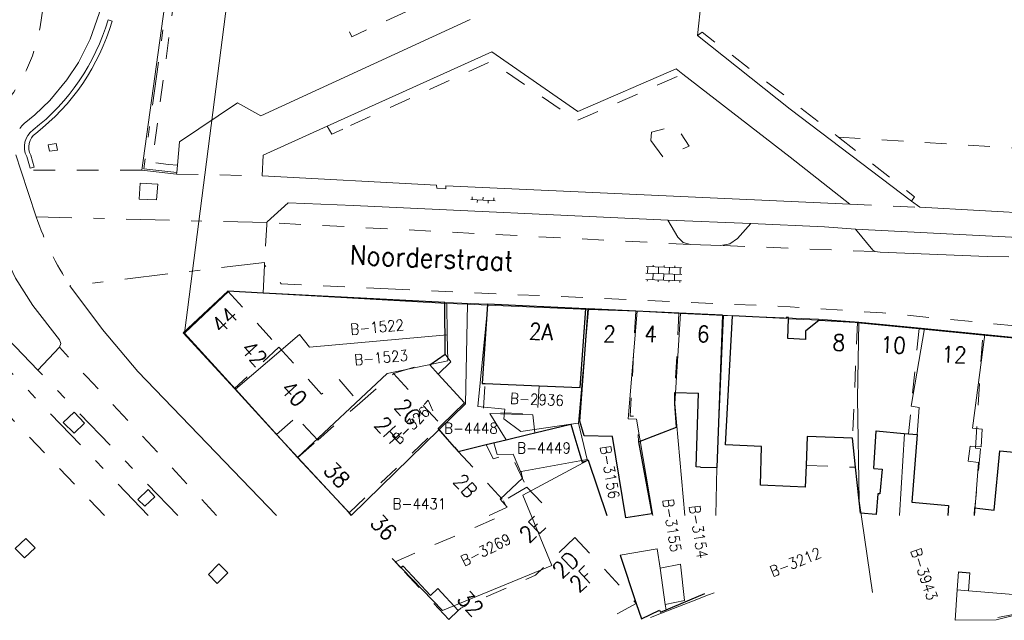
# Model space of a CAD drawing. Header units: metres. Extents: x 132072 to 132715, y 517419 to 517799.
# Tile 16 of 33: x 132429 to 132520, y 517419 to 517474. Entities that reach past the tile are written whole.
import ezdxf
from ezdxf.enums import TextEntityAlignment as Align
from ezdxf.lldxf.tags import DXFTag

# ---------------------------------------------------------------- set-up
doc = ezdxf.new("R2010")
doc.units = ezdxf.units.M
doc.linetypes.add('NLCS-HIDDEN', pattern=[4, 2, -2])
doc.linetypes.add('XX-HART', pattern=[13, 4, -2, 1, -2, 4])
for name, color, linetype, lineweight in [('GBKN HEK', 252, 'XX-HART', 13), ('GBKN HOOFDGEBOUW', 250, 'CONTINUOUS', 25), ('GBKN HOOFDGEBOUW OVERBOUWD', 250, 'CONTINUOUS', 25), ('GBKN HUISNUMMER', 252, 'CONTINUOUS', 13), ('GBKN HUISNUMMER 1E VERD', 252, 'CONTINUOUS', 13), ('GBKN HUISNUMMER 1E VERD GEEN BGT', 252, 'CONTINUOUS', 13), ('GBKN HUISNUMMER 2E VERD GEEN BGT', 252, 'CONTINUOUS', 13), ('GBKN HUISNUMMER BEGANE GROND GEEN BGT', 252, 'CONTINUOUS', 13), ('GBKN KANT FUNCTIEVERSCHIL WEG', 252, 'NLCS-HIDDEN', 13), ('GBKN KANT GESLOTEN VERHARDING EIGEN TERREIN', 252, 'CONTINUOUS', 13), ('GBKN KANT OPEN VERHARDING', 252, 'CONTINUOUS', 13), ('GBKN KANT OPEN VERHARDING WEG', 252, 'NLCS-HIDDEN', 13), ('GBKN KANT WEGVAK FUNCTIEVERSCHIL', 252, 'NLCS-HIDDEN', 13), ('GBKN KANT WEGVAK HULPLIJN', 252, 'XX-HART', 13), ('GBKN KANT WEGVAK OPEN VERHARDING', 252, 'CONTINUOUS', 13), ('GBKN KUNSTWERK DROOG', 252, 'CONTINUOUS', 13), ('GBKN LUIFEL', 252, 'NLCS-HIDDEN', 13), ('GBKN OVERBOUW', 252, 'NLCS-HIDDEN', 13), ('GBKN SCHUUR', 252, 'CONTINUOUS', 13), ('GBKN STRAATNAAM', 252, 'CONTINUOUS', 13), ('GBKN TUSSENMUUR', 252, 'NLCS-HIDDEN', 13), ('GBKN VERHARDINGSSYMBOOL', 252, 'CONTINUOUS', 13), ('GBKN VLAKAFSLUITING BEHEER GROEN', 252, 'NLCS-HIDDEN', 13), ('GBKN VLAKAFSLUITING BEHEER WEGEN', 252, 'NLCS-HIDDEN', 13), ('KADASTER PERCEELNUMMER', 252, 'CONTINUOUS', 13), ('KADASTER PERCEELSGRENS', 252, 'KG-KADASTRAAL', 13), ('WOZ TUSSENMUUR VERDIEPING0', 252, 'NLCS-HIDDEN', 13), ('WOZ TUSSENMUUR VERDIEPING1', 252, 'NLCS-HIDDEN', 13), ('WOZ TUSSENMUUR VERDIEPING12', 252, 'NLCS-HIDDEN', 13), ('WOZ TUSSENMUUR VERDIEPING2', 252, 'NLCS-HIDDEN', 13), ('X-XX-AL-REFERENTIE-G', 7, 'CONTINUOUS', 18)]:
    doc.layers.add(name, color=color, linetype=linetype, lineweight=lineweight)
doc.styles.add('Style-STANDARD', font='STANDARD.shx')
tags = doc.linetypes.add('KG-KADASTRAAL', pattern='A,5.5,-2,["K",Standard,S=1.8,R=0,X=0,Y=-0.9],-2,5.5,-2,[5,NLCS.SHX,S=0.75,R=0,X=0,Y=0],-2', length=19).pattern_tags.tags
tags[6] = DXFTag(74, 10)

# ---------------------------------------------------------------- blocks, each defined once
blk = doc.blocks.new('OV4')
at = {"layer": 'GBKN VERHARDINGSSYMBOOL'}
for p, q in [((0, 0.012), (0.066, 0.012)), ((0, 0), (0.066, 0)), ((0.003, 0.012), (0.003, 0)), ((0.013, 0.015), (0.013, 0.012)), ((0.013, 0), (0.013, -0.012)), ((0.023, 0.012), (0.023, 0)), ((0.033, 0.015), (0.033, 0.012)), ((0.033, 0), (0.033, -0.012)), ((0.043, 0.012), (0.043, 0)), ((0.053, 0.015), (0.053, 0.012)), ((0.053, 0), (0.053, -0.012)), ((0.063, 0.012), (0.063, 0)), ((0, -0.012), (0.066, -0.012)), ((0.003, -0.012), (0.003, -0.015)), ((0.023, -0.012), (0.023, -0.015)), ((0.043, -0.012), (0.043, -0.015)), ((0.063, -0.012), (0.063, -0.015))]:
    blk.add_line(p, q, dxfattribs=at)
blk = doc.blocks.new('OV6')
at = {"layer": 'GBKN VERHARDINGSSYMBOOL'}
for p, q in [((0, 0), (0.045, 0)), ((0.0025, 0), (0.0025, 0.005)), ((0.0225, 0), (0.0225, 0.005)), ((0.0325, 0), (0.0325, -0.005)), ((0.0425, 0), (0.0425, 0.005)), ((0.0125, 0), (0.0125, -0.005))]:
    blk.add_line(p, q, dxfattribs=at)
blk = doc.blocks.new('Ondergrond_20161213')
at = {"layer": 'GBKN HEK', "flags": 128}
for points in [[(132443.374, 517460.32), (132440.325, 517460.659), (132443.712, 517485.196)], [(132440.723, 517428.676), (132413.616, 517456.935), (132410.507, 517457.367)], [(132430.546, 517442.071), (132417.466, 517455.638), (132420.791, 517455.211)], [(132443.459, 517428.676), (132430.546, 517442.071)]]:
    blk.add_lwpolyline(points, dxfattribs=at)
at = {"layer": 'GBKN HOOFDGEBOUW', "flags": 128}
for points in [[(132448.101, 517449.356), (132443.954, 517445.521)], [(132451.35, 517449.19), (132448.101, 517449.356)], [(132468.126, 517448.331), (132451.35, 517449.19)], [(132468.142, 517443.537), (132468.126, 517448.331)], [(132472.04, 517448.148), (132471.574, 517440.842), (132471.827, 517440.831)], [(132481.143, 517447.747), (132472.04, 517448.148)], [(132476.825, 517440.624), (132480.612, 517440.467), (132481.143, 517447.747)], [(132485.995, 517435.463), (132487.218, 517428.818), (132484.809, 517428.434), (132483.582, 517435.949), (132480.984, 517436.016), (132480.568, 517437.366), (132481.351, 517447.738)], [(132485.733, 517447.521), (132481.351, 517447.738)], [(132489.72, 517447.329), (132485.733, 517447.521)], [(132493.75, 517447.153), (132489.72, 517447.329)], [(132493.75, 517447.153), (132493.226, 517433.103)], [(132500, 517431.332), (132497.24, 517431.446), (132497.347, 517435.024), (132494.022, 517435.183), (132494.683, 517447.075)], [(132499.836, 517446.925), (132499.614, 517446.937), (132499.618, 517446.826), (132494.683, 517447.075)], [(132502.676, 517446.677), (132501.397, 517445.665), (132501.393, 517444.891), (132499.77, 517444.99), (132499.83, 517446.816)], [(132499.83, 517446.816), (132499.836, 517446.925)], [(132502.676, 517446.677), (132505.987, 517446.5)], [(132505.987, 517446.5), (132506.206, 517446.478)], [(132506.206, 517446.478), (132511.895, 517445.909)], [(132511.895, 517445.909), (132517.762, 517445.322)], [(132448.7, 517440.372), (132443.954, 517445.521)], [(132517.762, 517445.322), (132523.559, 517444.768)], [(132466.72, 517442.562), (132468.142, 517443.537)], [(132466.72, 517442.562), (132467.515, 517441.695)], [(132467.515, 517441.695), (132469.923, 517439.067)], [(132452.594, 517436.146), (132448.7, 517440.372)], [(132471.827, 517440.831), (132476.825, 517440.624)], [(132489.492, 517436.817), (132489.352, 517439.001), (132489.358, 517440.008)], [(132489.358, 517440.008), (132491.534, 517439.96)], [(132491.724, 517433.132), (132491.324, 517433.151), (132491.534, 517439.96)], [(132467.801, 517436.992), (132469.923, 517439.067)], [(132467.502, 517436.699), (132467.801, 517436.992)], [(132469.004, 517434.979), (132467.502, 517436.699)], [(132476.435, 517436.288), (132479.751, 517437.087), (132480.123, 517435.839)], [(132485.995, 517435.463), (132489.492, 517436.817)], [(132454.551, 517434.023), (132452.594, 517436.146)], [(132471.947, 517435.206), (132473.786, 517435.649)], [(132473.786, 517435.649), (132475.893, 517436.157)], [(132475.893, 517436.157), (132476.435, 517436.288)], [(132480.123, 517435.839), (132480.495, 517434.592)], [(132501.566, 517435.937), (132501.463, 517433.272)], [(132505.743, 517435.786), (132501.566, 517435.937)], [(132506.029, 517433.108), (132505.743, 517435.786)], [(132507.711, 517433.002), (132507.92, 517436.47), (132510.495, 517436.235)], [(132510.495, 517436.235), (132510.917, 517436.197)], [(132510.917, 517436.197), (132511.728, 517436.123), (132511.22, 517429.904), (132514.612, 517429.589), (132514.539, 517428.676)], [(132469.004, 517434.979), (132469.352, 517434.581)], [(132469.352, 517434.581), (132471.947, 517435.206)], [(132459.295, 517428.909), (132459.29, 517428.914), (132454.551, 517434.023)], [(132480.495, 517434.592), (132480.792, 517433.596)], [(132480.792, 517433.596), (132481.356, 517433.763), (132483.062, 517428.676)], [(132517.486, 517429.316), (132518.836, 517429.151), (132519.346, 517434.641)], [(132519.346, 517434.641), (132522.315, 517434.342)], [(132491.724, 517433.132), (132493.226, 517433.103)], [(132501.463, 517433.272), (132501.386, 517431.275), (132500, 517431.332)], [(132508.078, 517430.671), (132507.945, 517428.764), (132506.481, 517428.866), (132506.029, 517433.108)], [(132507.711, 517433.002), (132508.473, 517432.935)], [(132508.473, 517432.935), (132508.273, 517430.654)], [(132508.273, 517430.654), (132508.078, 517430.671)], [(132516.997, 517428.676), (132517.051, 517429.369)], [(132517.051, 517429.369), (132517.486, 517429.316)], [(132459.513, 517428.676), (132459.295, 517428.909)], [(132484.294, 517425.001), (132485.791, 517420.538)], [(132464.043, 517423.844), (132463.52, 517424.397), (132463.519, 517424.398)], [(132515.52, 517423.47), (132516.579, 517423.364)], [(132488.535, 517419.957), (132492.103, 517421.467)], [(132485.791, 517420.538), (132486.263, 517419.129)], [(132486.263, 517419.129), (132487.939, 517419.922)], [(132487.939, 517419.922), (132488.014, 517419.737)], [(132488.014, 517419.737), (132488.535, 517419.957)]]:
    blk.add_lwpolyline(points, dxfattribs=at)
at = {"layer": 'GBKN HOOFDGEBOUW OVERBOUWD', "flags": 128}
blk.add_lwpolyline([(132469.354, 517419.905), (132467.473, 517421.929), (132466.807, 517421.269), (132464.279, 517423.997), (132464.043, 517423.844)], dxfattribs=at)
at = {"layer": 'GBKN KANT FUNCTIEVERSCHIL WEG', "flags": 128}
for points in [[(132416.638, 517461.324), (132418.851, 517461.611), (132420.098, 517461.913), (132421.31, 517462.332), (132422.687, 517462.959), (132423.998, 517463.714), (132425.238, 517464.579), (132427.11, 517466.214), (132428.335, 517467.727), (132429.493, 517469.788), (132430.042, 517471.067), (132430.475, 517472.391), (132430.769, 517473.752), (132431.458, 517478.648)], [(132436.709, 517428.676), (132408.34, 517458.23)], [(132451.68, 517455.515), (132451.695, 517455.686)], [(132451.68, 517455.515), (132451.478, 517452.018)]]:
    blk.add_lwpolyline(points, dxfattribs=at)
at = {"layer": 'GBKN KANT GESLOTEN VERHARDING EIGEN TERREIN', "flags": 128}
for points in [[(132439.9, 517457.865), (132439.993, 517459.316), (132441.621, 517459.225), (132441.514, 517457.786), (132439.9, 517457.865)], [(132430.546, 517442.071), (132432.551, 517444.209)], [(132432.886, 517437.244), (132433.887, 517438.194), (132434.851, 517437.194), (132433.913, 517436.257), (132432.886, 517437.244)], [(132439.772, 517430.13), (132440.43, 517429.514), (132441.357, 517430.388), (132440.748, 517431.068), (132439.772, 517430.13)], [(132428.471, 517425.609), (132429.321, 517424.744), (132430.309, 517425.67), (132429.448, 517426.534), (132428.471, 517425.609)], [(132446.316, 517423.213), (132447.103, 517422.385), (132448.078, 517423.36), (132447.255, 517424.188), (132446.316, 517423.213)]]:
    blk.add_lwpolyline(points, dxfattribs=at)
at = {"layer": 'GBKN KANT OPEN VERHARDING', "flags": 128}
for points in [[(132440.155, 517460.527), (132443.584, 517485.37)], [(132492.448, 517482.398), (132491.444, 517472.97)], [(132470.444, 517474.435), (132451.144, 517465.54), (132448.983, 517466.736), (132443.631, 517463.153), (132443.435, 517460.992)], [(132491.444, 517472.97), (132500, 517466.16), (132511.199, 517457.678)], [(132457.267, 517464.593), (132472.462, 517471.45), (132480.402, 517465.939), (132489.458, 517469.869), (132490.074, 517469.394)], [(132490.074, 517469.394), (132500, 517461.738), (132505.497, 517457.378)], [(132451.268, 517460.012), (132451.356, 517461.926), (132457.267, 517464.593)], [(132443.36, 517460.171), (132440.155, 517460.527)], [(132443.374, 517460.32), (132443.36, 517460.171)], [(132443.435, 517460.992), (132443.374, 517460.32)], [(132505.497, 517457.378), (132468.219, 517459.08), (132468.21, 517458.792), (132467.371, 517458.856), (132467.354, 517459.156), (132451.268, 517460.012)], [(132459.701, 517457.256), (132453.657, 517457.529), (132451.702, 517455.771), (132451.695, 517455.686)], [(132511.199, 517457.678), (132511.954, 517457.106)], [(132459.701, 517457.256), (132488.701, 517455.93)], [(132530.575, 517455.92), (132529.302, 517456.035), (132522.965, 517456.514), (132511.954, 517457.106)], [(132488.701, 517455.93), (132496.373, 517455.604)], [(132488.701, 517455.93), (132489.634, 517454.348), (132490.126, 517453.865), (132490.787, 517453.669)], [(132493.595, 517453.577), (132494.432, 517453.732), (132495.126, 517454.226), (132496.373, 517455.604)], [(132496.373, 517455.604), (132503.164, 517455.306), (132506.021, 517455.083)], [(132506.021, 517455.083), (132522.239, 517454.256)], [(132506.021, 517455.083), (132507.618, 517453.14), (132507.795, 517453.015)], [(132451.481, 517451.764), (132451.478, 517452.018)]]:
    blk.add_lwpolyline(points, dxfattribs=at)
at = {"layer": 'GBKN KANT OPEN VERHARDING WEG', "flags": 128}
for points in [[(132462.875, 517449.576), (132453.02, 517450.048), (132451.481, 517451.764)], [(132462.875, 517449.576), (132500, 517447.916), (132508.511, 517447.361), (132523.557, 517445.892)]]:
    blk.add_lwpolyline(points, dxfattribs=at)
at = {"layer": 'GBKN KANT WEGVAK FUNCTIEVERSCHIL', "flags": 128}
for points in [[(132490.787, 517453.669), (132451.695, 517455.686)], [(132507.795, 517453.015), (132493.595, 517453.577)], [(132447.048, 517428.676), (132435.068, 517441.468), (132434.215, 517442.343), (132432.551, 517444.209)]]:
    blk.add_lwpolyline(points, dxfattribs=at)
at = {"layer": 'GBKN KANT WEGVAK FUNCTIEVERSCHIL'}
blk.add_arc((132457.091, 517465.372), 28.217, 198.9129, 213.33458, dxfattribs=at)
at = {"layer": 'GBKN KANT WEGVAK HULPLIJN', "flags": 128}
for points in [[(132451.695, 517455.686), (132430.397, 517456.226)], [(132451.478, 517452.018), (132433.516, 517449.866)], [(132451.35, 517449.19), (132451.481, 517451.764)]]:
    blk.add_lwpolyline(points, dxfattribs=at)
at = {"layer": 'GBKN KANT WEGVAK OPEN VERHARDING', "flags": 128}
for points in [[(132428.874, 517464.369), (132429.068, 517464.613), (132429.289, 517464.833), (132430.279, 517465.649), (132431.648, 517466.958), (132433.24, 517468.853), (132434.289, 517470.468), (132435.385, 517472.631), (132436.208, 517474.999), (132436.609, 517476.831), (132436.682, 517477.352)], [(132428.975, 517460.527), (132428.509, 517461.934)], [(132430.397, 517456.226), (132428.975, 517460.527)], [(132432.554, 517444.864), (132430.102, 517448.036), (132428.49, 517450.573), (132427.197, 517453.287), (132426.168, 517455.789)], [(132490.787, 517453.669), (132493.595, 517453.577)], [(132520.176, 517452.54), (132518.182, 517452.55), (132508.302, 517452.958), (132507.795, 517453.015)], [(132433.516, 517449.866), (132436.507, 517445.818), (132439.774, 517441.946), (132452.564, 517428.676)], [(132468.126, 517448.331), (132472.04, 517448.148)], [(132481.143, 517447.747), (132481.351, 517447.738)], [(132493.75, 517447.153), (132494.683, 517447.075)], [(132502.676, 517446.677), (132499.83, 517446.816)], [(132432.551, 517444.209), (132432.668, 517444.536), (132432.554, 517444.864)]]:
    blk.add_lwpolyline(points, dxfattribs=at)
at = {"layer": 'GBKN KUNSTWERK DROOG', "flags": 128}
for points in [[(132437.398, 517474.273), (132437.026, 517474.394)], [(132431.517, 517462.875), (132431.616, 517462.271), (132432.359, 517462.376), (132432.249, 517462.993), (132431.517, 517462.875)], [(132429.531, 517461.787), (132429.84, 517460.709), (132430.211, 517460.804), (132429.908, 517461.907)]]:
    blk.add_lwpolyline(points, dxfattribs=at)
at = {"layer": 'GBKN KUNSTWERK DROOG', "extrusion": (0, 0, -1)}
for centre, radius, start, end in [((-132417.776, 517480.078), 20.072, 196.45161, 232.11024), ((-132431.263, 517462.664), 1.552, 330.81735, 53.92029)]:
    blk.add_arc(centre, radius, start, end, dxfattribs=at)
at = {"layer": 'GBKN KUNSTWERK DROOG'}
for centre, radius, start, end in [((132417.943, 517479.94), 20.263, 307.75066, 343.76045), ((132431.215, 517462.686), 1.909, 125.63542, 208.0921)]:
    blk.add_arc(centre, radius, start, end, dxfattribs=at)
at = {"layer": 'GBKN LUIFEL', "flags": 128}
for points in [[(132476.825, 517440.624), (132476.655, 517438.001), (132471.658, 517438.212), (132471.827, 517440.831)], [(132501.463, 517433.272), (132506.029, 517433.108)]]:
    blk.add_lwpolyline(points, dxfattribs=at)
at = {"layer": 'GBKN OVERBOUW', "flags": 128}
blk.add_lwpolyline([(132468.473, 517419.077), (132464.043, 517423.844)], dxfattribs=at)
at = {"layer": 'GBKN SCHUUR', "flags": 128}
for points in [[(132468.142, 517443.537), (132468.684, 517442.843), (132467.515, 517441.695)], [(132476.244, 517437.938), (132472.275, 517438.068)], [(132472.275, 517438.068), (132473.786, 517435.649)], [(132476.435, 517436.288), (132476.244, 517437.938)], [(132484.294, 517425.001), (132487.727, 517425.586), (132487.984, 517423.795)], [(132487.984, 517423.795), (132489.856, 517424.157)], [(132487.984, 517423.795), (132488.462, 517420.461)], [(132490.253, 517420.806), (132489.856, 517424.157)], [(132515.405, 517421.8), (132515.52, 517423.47)], [(132516.579, 517423.364), (132516.449, 517421.713)], [(132518.997, 517419.036), (132515.212, 517418.99), (132515.405, 517421.8)], [(132515.405, 517421.8), (132516.449, 517421.713)], [(132516.449, 517421.713), (132522.075, 517421.25)], [(132488.462, 517420.461), (132490.253, 517420.806)], [(132488.462, 517420.461), (132488.535, 517419.957)], [(132518.997, 517419.036), (132522.063, 517419.808)]]:
    blk.add_lwpolyline(points, dxfattribs=at)
at = {"layer": 'GBKN TUSSENMUUR', "flags": 128}
for points in [[(132485.733, 517447.521), (132485.238, 517437.833), (132485.829, 517437.833), (132485.995, 517435.463)], [(132489.72, 517447.329), (132489.358, 517440.008)], [(132506.206, 517446.478), (132505.743, 517435.786)], [(132511.895, 517445.909), (132510.917, 517436.197)], [(132517.108, 517434.866), (132517.762, 517445.322)], [(132463.385, 517441.753), (132466.549, 517442.749), (132466.72, 517442.562)], [(132460.265, 517439.023), (132463.385, 517441.753)], [(132456.379, 517435.623), (132460.265, 517439.023)], [(132459.295, 517428.909), (132467.502, 517436.699)], [(132454.551, 517434.023), (132456.379, 517435.623)], [(132471.947, 517435.206), (132472.574, 517433.901), (132474.191, 517434.339), (132475.671, 517431.279)], [(132517.571, 517434.819), (132517.051, 517429.369)], [(132517.108, 517434.866), (132517.571, 517434.819)], [(132475.671, 517431.279), (132473.537, 517430.014)], [(132463.519, 517424.398), (132474.065, 517428.92), (132473.537, 517430.014)]]:
    blk.add_lwpolyline(points, dxfattribs=at)
at = {"layer": 'GBKN VLAKAFSLUITING BEHEER GROEN', "flags": 128}
for points in [[(132443.435, 517460.992), (132442.614, 517461.064), (132441.09, 517461.248), (132443.036, 517475.6), (132444.226, 517484.638), (132444.912, 517484.719), (132445.573, 517485.122), (132446.112, 517485.468), (132446.561, 517485.98), (132446.892, 517486.898), (132446.952, 517487.438), (132446.944, 517487.784), (132446.832, 517488.259), (132446.596, 517488.947), (132446.191, 517489.477), (132445.396, 517490.105), (132445.022, 517490.202), (132446.459, 517500)], [(132464.842, 517478.037), (132465.884, 517475.765), (132459.521, 517472.846), (132458.479, 517475.118)], [(132491.444, 517472.97), (132491.879, 517473.252), (132504.45, 517463.578)], [(132459.416, 517464.664), (132472.392, 517470.576), (132480.297, 517465.086), (132490.074, 517469.394)], [(132457.267, 517464.593), (132457.682, 517463.838), (132459.416, 517464.664)], [(132487.13, 517463.255), (132487.202, 517464.047), (132489.458, 517464.623), (132490.682, 517462.75), (132488.258, 517461.742), (132487.13, 517463.255)], [(132504.45, 517463.578), (132525.312, 517462.296), (132527.424, 517461.195), (132529.743, 517458.552), (132530.575, 517455.92)], [(132504.45, 517463.578), (132511.474, 517458.072), (132511.199, 517457.678)]]:
    blk.add_lwpolyline(points, dxfattribs=at)
at = {"layer": 'GBKN VLAKAFSLUITING BEHEER WEGEN', "flags": 128}
for points in [[(132440.155, 517460.527), (132428.975, 517460.527)], [(132443.36, 517460.171), (132451.268, 517460.012)], [(132505.497, 517457.378), (132511.954, 517457.106)]]:
    blk.add_lwpolyline(points, dxfattribs=at)
at = {"layer": 'KADASTER PERCEELSGRENS', "flags": 128}
for points in [[(132452.518, 517511.168), (132444.084, 517445.498)], [(132448.171, 517449.369), (132444.084, 517445.498)], [(132468.292, 517448.236), (132448.171, 517449.369)], [(132470.206, 517448.161), (132468.292, 517448.236)], [(132468.347, 517445.337), (132468.292, 517448.236)], [(132470.206, 517448.161), (132470.024, 517438.957)], [(132472.085, 517448.063), (132470.206, 517448.161)], [(132479.75, 517437.092), (132475.139, 517436.418), (132473.563, 517437.586), (132473.642, 517438.483), (132471.163, 517438.708), (132472.085, 517448.063)], [(132481.384, 517447.661), (132472.085, 517448.063)], [(132480.442, 517437.193), (132481.384, 517447.661)], [(132485.86, 517447.51), (132481.384, 517447.661)], [(132485.796, 517437.561), (132485.046, 517437.578), (132485.86, 517447.51)], [(132489.855, 517447.314), (132485.86, 517447.51)], [(132490.277, 517428.676), (132489.352, 517439.001), (132489.855, 517447.314)], [(132493.85, 517447.118), (132489.855, 517447.314)], [(132493.226, 517433.103), (132493.85, 517447.118)], [(132502.615, 517446.766), (132493.85, 517447.118)], [(132506.332, 517446.493), (132502.615, 517446.766)], [(132506.332, 517446.493), (132506.215, 517439.489), (132506.369, 517430.019), (132507.605, 517421.559)], [(132512.384, 517445.908), (132506.332, 517446.493)], [(132510.097, 517428.676), (132510.533, 517436.232), (132511.728, 517436.123), (132511.898, 517438.627), (132511.175, 517438.757), (132512.384, 517445.908)], [(132517.971, 517445.358), (132512.384, 517445.908)], [(132444.084, 517445.498), (132448.779, 517440.306)], [(132454.707, 517445.375), (132448.779, 517440.306)], [(132455.617, 517444.183), (132454.707, 517445.375)], [(132468.347, 517445.337), (132455.617, 517444.183)], [(132468.391, 517442.948), (132468.347, 517445.337)], [(132517.379, 517433.55), (132516.422, 517433.669), (132516.607, 517435.067), (132517.612, 517434.984), (132517.712, 517436.64), (132516.825, 517436.713), (132517.971, 517445.358)], [(132523.784, 517444.791), (132517.971, 517445.358)], [(132462.805, 517441.763), (132468.391, 517442.948)], [(132454.505, 517434.002), (132462.805, 517441.763)], [(132448.779, 517440.306), (132454.505, 517434.002)], [(132470.024, 517438.957), (132467.597, 517436.589)], [(132487.319, 517428.676), (132485.796, 517437.561)], [(132467.597, 517436.589), (132459.498, 517428.685)], [(132467.597, 517436.589), (132469.352, 517434.581), (132472.638, 517435.373)], [(132479.75, 517437.092), (132472.638, 517435.373)], [(132480.442, 517437.193), (132479.75, 517437.092)], [(132481.268, 517433.823), (132480.442, 517437.193)], [(132475.2, 517432.514), (132474.417, 517434.308), (132472.944, 517434.277), (132472.638, 517435.373)], [(132454.505, 517434.002), (132459.498, 517428.685)], [(132481.356, 517433.763), (132475.319, 517430.527), (132477.986, 517424.036), (132467.916, 517419.88)], [(132481.268, 517433.823), (132475.154, 517432.728), (132475.2, 517432.514)], [(132481.356, 517433.763), (132481.268, 517433.823)], [(132483.062, 517428.676), (132481.356, 517433.763)], [(132493.129, 517428.676), (132493.226, 517433.103)], [(132516.996, 517428.676), (132517.379, 517433.55)], [(132475.2, 517432.514), (132475.286, 517432.118), (132473.212, 517430.161)], [(132473.212, 517430.161), (132473.861, 517429.42)], [(132473.861, 517429.42), (132472.196, 517428.676)], [(132459.498, 517428.685), (132459.506, 517428.676)], [(132463.255, 517424.683), (132467.916, 517419.88)], [(132492.449, 517421.329), (132490.986, 517420.762)], [(132492.972, 517421.531), (132492.449, 517421.329)], [(132490.986, 517420.762), (132488.82, 517419.925)], [(132488.82, 517419.925), (132487.098, 517419.252)], [(132522.148, 517419.824), (132519.16, 517419.259)]]:
    blk.add_lwpolyline(points, dxfattribs=at)
at = {"layer": 'WOZ TUSSENMUUR VERDIEPING0', "flags": 128}
for points in [[(132452.594, 517436.146), (132454.423, 517437.746)], [(132456.379, 517435.623), (132454.423, 517437.746)]]:
    blk.add_lwpolyline(points, dxfattribs=at)
at = {"layer": 'WOZ TUSSENMUUR VERDIEPING1', "flags": 128}
for points in [[(132448.101, 517449.356), (132452.796, 517444.196)], [(132452.796, 517444.196), (132448.7, 517440.372)], [(132452.796, 517444.196), (132456.737, 517439.865), (132458.339, 517441.247), (132460.265, 517439.023)], [(132469.352, 517434.581), (132473.537, 517430.014)]]:
    blk.add_lwpolyline(points, dxfattribs=at)
at = {"layer": 'WOZ TUSSENMUUR VERDIEPING12', "flags": 128}
for points in [[(132463.385, 517441.753), (132467.801, 517436.992)], [(132475.671, 517431.279), (132478.166, 517428.676)], [(132480.12, 517426.639), (132485.791, 517420.538)], [(132485.791, 517420.538), (132483.1, 517419.092)]]:
    blk.add_lwpolyline(points, dxfattribs=at)
at = {"layer": 'WOZ TUSSENMUUR VERDIEPING2', "flags": 128}
for points in [[(132480.12, 517426.639), (132476.475, 517423.145), (132469.579, 517420.121), (132469.354, 517419.905)], [(132469.354, 517419.905), (132468.473, 517419.077)]]:
    blk.add_lwpolyline(points, dxfattribs=at)
at = {"layer": 'GBKN VERHARDINGSSYMBOOL', "zscale": 10}
for name, p, xscale, yscale, rotation in [('OV6', (132470.503, 517457.836), 50, 50, 356.845607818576), ('OV4', (132486.682, 517451.025), 49.99999999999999, 49.99999999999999, 358.1080345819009)]:
    blk.add_blockref(name, p, dxfattribs=dict(at, xscale=xscale, yscale=yscale, rotation=rotation))
at = {"layer": 'GBKN HUISNUMMER', "style": 'Style-STANDARD'}
for s, rotation, p in [('2A', 357.41686, (132476.994, 517445.627)), ('2', 357.41686, (132483.315, 517445.414)), ('4', 357.41686, (132487.122, 517445.413)), ('6', 357.41686, (132491.971, 517445.41)), ('8', 357.41686, (132504.487, 517444.624)), ('10', 357.41686, (132509.508, 517444.399)), ('12', 357.41686, (132515.124, 517443.508)), ('38', 313.19654, (132458.146, 517432.411)), ('36', 313.19654, (132462.461, 517427.559)), ('32', 313.19654, (132470.48, 517420.538))]:
    blk.add_text(s, height=1.5, rotation=rotation, dxfattribs=at).set_placement(p, align=Align.MIDDLE_CENTER)
at = {"layer": 'GBKN HUISNUMMER 1E VERD', "style": 'Style-STANDARD'}
blk.add_text('2B', height=1.35, rotation=312.50549, dxfattribs=at).set_placement((132470.019, 517431.4), align=Align.MIDDLE_CENTER)
at = {"layer": 'GBKN HUISNUMMER 1E VERD GEEN BGT', "style": 'Style-STANDARD'}
for s, rotation, p in [('42', 313.19654, (132450.514, 517443.604)), ('40', 313.19654, (132454.19, 517439.909)), ('2G', 312.50004, (132464.717, 517438.227)), ('2D', 43.79011, (132479.262, 517424.116))]:
    blk.add_text(s, height=1.5, rotation=rotation, dxfattribs=at).set_placement(p, align=Align.MIDDLE_CENTER)
at = {"layer": 'GBKN HUISNUMMER 2E VERD GEEN BGT', "style": 'Style-STANDARD'}
for s, rotation, p in [('2H', 312.50004, (132462.876, 517436.556)), ('2E', 43.79011, (132476.176, 517427.362)), ('2F', 43.79011, (132480.781, 517422.771))]:
    blk.add_text(s, height=1.5, rotation=rotation, dxfattribs=at).set_placement(p, align=Align.MIDDLE_CENTER)
at = {"layer": 'GBKN HUISNUMMER BEGANE GROND GEEN BGT', "style": 'Style-STANDARD'}
blk.add_text('44', height=1.5, rotation=43.44198, dxfattribs=at).set_placement((132447.802, 517446.705), align=Align.MIDDLE_CENTER)
at = {"layer": 'GBKN STRAATNAAM', "style": 'Style-STANDARD'}
blk.add_text('Noorderstraat', height=1.8, rotation=357.69133, dxfattribs=at).set_placement((132466.892, 517452.429), align=Align.MIDDLE_CENTER)
at = {"layer": 'KADASTER PERCEELNUMMER', "style": 'Style-STANDARD'}
for s, rotation, p in [('B-1522', 5.17954, (132461.873, 517446.048)), ('B-1523', 5.17954, (132462.236, 517443.234)), ('B-2936', 357.62795, (132476.625, 517439.37)), ('B-3267', 45.12043, (132465.267, 517437.272)), ('B-3156', 279.64267, (132483.339, 517432.662)), ('B-3155', 278.75458, (132489.076, 517427.75)), ('B-3154', 278.75458, (132491.532, 517427.165)), ('B-3269', 26.4019, (132471.905, 517425.499)), ('B-3212', 22.03023, (132500.481, 517424.358)), ('B-3943', 288.83864, (132512.355, 517423.249))]:
    blk.add_text(s, height=1, rotation=rotation, dxfattribs=at).set_placement(p, align=Align.MIDDLE_CENTER)
for s, p in [('B-4448', (132470.53, 517436.713)), ('B-4449', (132477.274, 517434.898)), ('B-4431', (132465.773, 517429.737))]:
    blk.add_text(s, height=1, dxfattribs=at).set_placement(p, align=Align.MIDDLE_CENTER)

msp = doc.modelspace()

# ---------------------------------------------------------------- block references
at = {"layer": 'X-XX-AL-REFERENTIE-G'}
msp.add_blockref('Ondergrond_20161213', (0, 0), dxfattribs=at)

doc.saveas('drawing.dxf')
